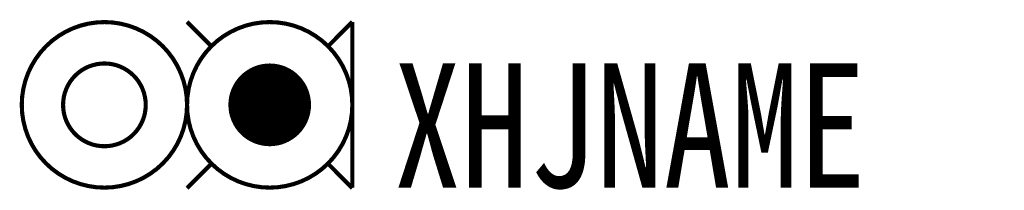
# Model space of a CAD drawing. Header units: inches. Extents: x -8.1 to 15.8, y 3.9 to 8.1.
import ezdxf

# ---------------------------------------------------------------- set-up
doc = ezdxf.new("R2010")
doc.units = ezdxf.units.IN
doc.header["$MEASUREMENT"] = 0
doc.styles.add('HZ', font='SimSun.ttf', dxfattribs={"width": 0.8})

msp = doc.modelspace()

# ---------------------------------------------------------------- linework, layer by layer
at = {"const_width": 0.1}
for points in [[(-8, 6, 1), (-4, 6, 1)], [(-7, 6, 1), (-5, 6, 1)]]:
    msp.add_lwpolyline(points, format="xyb", close=True, dxfattribs=at)
at = {"color": 5, "const_width": 0.1}
for points in [[(-4, 8.007), (-3.416, 7.42)], [(0, 8.007), (-0.584, 7.42)], [(-3.409, 4.58), (-4, 3.986)], [(-0.591, 4.58), (0, 3.986)]]:
    msp.add_lwpolyline(points, dxfattribs=at)
at = {"color": 5}
for points, const_width in [([(-4, 6, 1), (0, 6, 1)], 0.1), ([(-2.5, 6, 1), (-1.5, 6, 1)], 1)]:
    msp.add_lwpolyline(points, format="xyb", close=True, dxfattribs=dict(at, const_width=const_width))
at = {"const_width": 0.1}
msp.add_lwpolyline([(0, 8), (0, 4)], dxfattribs=at)

# ---------------------------------------------------------------- texts
at = {"style": 'HZ', "width": 0.8}
msp.add_attdef('XHJNAME', (1, 4), 'D2', height=3, dxfattribs=at)

doc.saveas('drawing.dxf')
